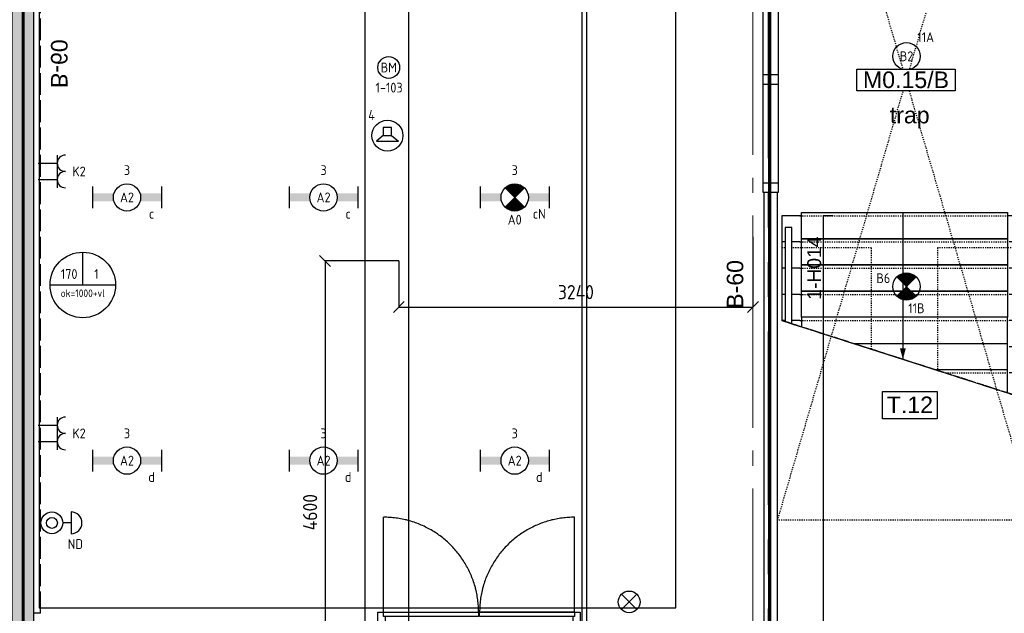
# Model space of a CAD drawing. Header units: millimetres. Extents: x -38031 to 123247, y -16330 to 129979.
# Tile 146 of 235: x 10146 to 19161, y 37275 to 42714. Entities that reach past the tile are written whole.
import ezdxf
from ezdxf.enums import TextEntityAlignment as Align

# ---------------------------------------------------------------- set-up
doc = ezdxf.new("R2010")
doc.units = ezdxf.units.MM
doc.header["$LTSCALE"] = 50
for name, pattern in [('E_GOOT3', [5, 4, -1]), ('HIDDEN', [9.525, 6.35, -3.175]), ('PHANTOM', [63.5, 31.75, -6.35, 6.35, -6.35, 6.35, -6.35]), ('STYLE_01', [0.41664, 0.20828, -0.20836]), ('STYLE_04', [1.52771, 1.319425, -0.208285]), ('STYLE_11', [5, 3.888855, -0.416718, 0.277786, -0.416641])]:
    doc.linetypes.add(name, pattern=pattern)
for name, color, linetype in [('AB$1A---_ATTRIB025', 8, 'Continuous'), ('AB$1A---_ATTRIB035', 8, 'Continuous'), ('AL$1A---_ALGEMEEN', 8, 'Continuous'), ('AL------_MAATVOERING', 2, 'Continuous'), ('AM$1A---_ARCERING', 8, 'Continuous'), ('AT$1A---_TEKST100', 8, 'Continuous'), ('BOUWKUNDIG', 8, 'Continuous'), ('brandscheiding', 5, 'HIDDEN'), ('EB6511--_ATTRIB', 2, 'Continuous'), ('EL6131--_KG', 3, 'Continuous'), ('EL6131--_WG', 3, 'Continuous'), ('EL6222--', 3, 'Continuous'), ('EL6311--', 3, 'Continuous'), ('EL6311--NV', 7, 'Continuous'), ('EL6421--', 3, 'Continuous'), ('EL6511--', 3, 'Continuous'), ('Kastenscheiding', 4, 'PHANTOM'), ('lengte voedingskabels', 3, 'Continuous')]:
    doc.layers.add(name, color=color, linetype=linetype)
doc.layers.add('stramien', color=1, linetype='STYLE_11', lineweight=15)
doc.styles.add('Arial', font='ARIAL.TTF')
doc.styles.add('BURO-018', font='iso.shx', dxfattribs={"height": 90})
doc.styles.add('NORATT', font='iso.shx')
doc.styles.get("Standard").update_dxf_attribs({"font": 'iso.shx'})
doc.dimstyles.new('STABICAD', dxfattribs={"dimscale": 100, "dimtxt": 1.3, "dimasz": 1, "dimexe": 0, "dimexo": 0, "dimgap": 1.5, "dimtad": 0, "dimdec": 0, "dimrnd": 10, "dimzin": 0, "dimdsep": 46, "dimtxsty": 'Standard', "dimblk1": 'OBLIQUE', "dimblk2": 'OBLIQUE', "dimsah": 1, "dimcen": -3, "dimclrd": 1, "dimclre": 1, "dimclrt": 1, "dimadec": 0, "dimazin": 0, "dimtfac": 1, "dimtdec": 0, "dimtofl": 0, "dimtmove": 2, "dimatfit": 3, "dimfxl": 0, "dimtvp": 1.055556, "dimtolj": 1, "dimtzin": 0, "dimarcsym": 0})
doc.dimstyles.new('VyA', dxfattribs={"dimtxt": 101.016365, "dimasz": 35.34668, "dimexe": 50, "dimexo": 79.5, "dimgap": 25, "dimtad": 1, "dimdec": 0, "dimzin": 11, "dimtxsty": 'Standard', "dimblk": 'OBLIQUE', "dimcen": 0, "dimdle": 1, "dimclrd": 1, "dimclre": 1, "dimclrt": 1, "dimazin": 0, "dimtfac": 0.8, "dimtdec": 0, "dimtix": 1, "dimtmove": 0, "dimatfit": 0, "dimldrblk": 'OBLIQUE', "dimfxl": 0, "dimfrac": 2, "dimtolj": 1, "dimtzin": 11, "dimarcsym": 0})

# ---------------------------------------------------------------- blocks, each defined once
blk = doc.blocks.new('E00024')
at = {"color": 0, "linetype": 'Continuous'}
for p, q in [((-1.41, 1.59), (1.41, 4.41)), ((-1.41, 4.41), (1.41, 1.59))]:
    blk.add_line(p, q, dxfattribs=at)
blk.add_circle((0, 3), 2, dxfattribs=at)
at = {"color": 0, "linetype": 'Continuous', "style": 'BURO-018'}
blk.add_attdef('E_TEXT1', text='', height=1.8, dxfattribs=at).set_placement((0, 7.5), align=Align.MIDDLE)
at = {"color": 0, "linetype": 'Continuous', "style": 'BURO-018', "flags": 1}
blk.add_attdef('E_MATCODE', (0, 0), '', height=1.8, dxfattribs=at)
blk = doc.blocks.new('111410A')
at = {"color": 0, "linetype": 'Continuous'}
for p, q in [((-2, 6.5), (2, 6.5)), ((0, 6.5), (0, 5))]:
    blk.add_line(p, q, dxfattribs=at)
for radius in [2, 1]:
    blk.add_circle((0, 3), radius, dxfattribs=at)
blk.add_arc((0, 6.5), 2, 0, 180, dxfattribs=at)
at = {"color": 0, "linetype": 'Continuous', "style": 'BURO-018'}
for tag, p in [('E_SLET1', (0, 10.5)), ('E_GROEP', (0, 0)), ('E_GKAST', (0, 0))]:
    blk.add_attdef(tag, text='', height=1.8, dxfattribs=at).set_placement(p, align=Align.MIDDLE)
at = {"color": 0, "linetype": 'Continuous', "style": 'BURO-018', "flags": 1}
for tag in ['E_MATCODE', 'E_SGROEP']:
    blk.add_attdef(tag, text='', height=1.8, dxfattribs=at).set_placement((0, 0), align=Align.MIDDLE)
blk = doc.blocks.new('_Oblique')
at = {"color": 0, "linetype": 'ByBlock', "lineweight": -2}
blk.add_line((-0.5, -0.5), (0.5, 0.5), dxfattribs=at)
blk = doc.blocks.new('*D49')
at = {"layer": 'AL------_MAATVOERING', "color": 1, "lineweight": -2}
for p, q in [((13617.5, 40503.4), (12942.1, 40503.4)), ((12942.1, 40503.4), (12942.1, 35900)), ((13617.5, 35900), (12942.1, 35900))]:
    blk.add_line(p, q, dxfattribs=at)
at = {"layer": 'AL------_MAATVOERING', "color": 1, "lineweight": -2, "xscale": 100, "yscale": 100, "zscale": 100}
for p, rotation in [((12942.1, 40503.4), 90), ((12942.1, 35900), 270)]:
    blk.add_blockref('_Oblique', p, dxfattribs=dict(at, rotation=rotation))
at = {"layer": 'AL------_MAATVOERING', "color": 1, "insert": (12804.8, 38201.7), "char_height": 130, "attachment_point": 5, "rotation": 90}
blk.add_mtext('\\A1;4600', dxfattribs=at)
blk = doc.blocks.new('*D52')
at = {"layer": 'AL------_MAATVOERING', "color": 1, "lineweight": -2}
for p, q in [((16860, 40723.4), (16860, 40080.2)), ((13617.5, 40503.4), (13617.5, 40080.2)), ((13617.5, 40080.2), (16860, 40080.2))]:
    blk.add_line(p, q, dxfattribs=at)
at = {"layer": 'AL------_MAATVOERING', "color": 1, "lineweight": -2, "xscale": 100, "yscale": 100, "zscale": 100, "rotation": 180}
blk.add_blockref('_Oblique', (13617.5, 40080.2), dxfattribs=at)
at = {"layer": 'AL------_MAATVOERING', "color": 1, "lineweight": -2, "xscale": 100, "yscale": 100, "zscale": 100}
blk.add_blockref('_Oblique', (16860, 40080.2), dxfattribs=at)
at = {"layer": 'AL------_MAATVOERING', "color": 1, "insert": (15238.7, 40217.5), "char_height": 130, "attachment_point": 5}
blk.add_mtext('\\A1;3240', dxfattribs=at)
blk = doc.blocks.new('E00126')
at = {"color": 0, "linetype": 'Continuous'}
for p, q in [((-3, 4.5), (3, 4.5)), ((-1.5, 1), (-1.5, 4.5)), ((1.5, 1), (1.5, 4.5))]:
    blk.add_line(p, q, dxfattribs=at)
for centre in [(-1.5, 6), (1.5, 6)]:
    blk.add_arc(centre, 1.5, 180, 0, dxfattribs=at)
at = {"color": 0, "linetype": 'Continuous', "style": 'BURO-018'}
for tag, p in [('E_GKAST', (0, 11.5)), ('E_GROEP', (0, 8.5)), ('E_SGROEP', (4.5, 8.5))]:
    blk.add_attdef(tag, text='', height=1.8, dxfattribs=at).set_placement(p, align=Align.MIDDLE)
at = {"color": 0, "linetype": 'Continuous', "style": 'BURO-018', "flags": 1}
for tag, p in [('E_VERMCODE', (13, 8.5)), ('E_MATCODE', (0, 0))]:
    blk.add_attdef(tag, text='', height=1.8, dxfattribs=at).set_placement(p, align=Align.MIDDLE)
blk = doc.blocks.new('1115B6630')
at = {"color": 0}
for p, q in [((-6.3, 2), (-6.3, -2)), ((6.3, 2), (6.3, -2))]:
    blk.add_line(p, q, dxfattribs=at)
at = {"color": 0, "linetype": 'Continuous'}
blk.add_circle((0, 0), 2.5, dxfattribs=at)
at = {"color": 0}
for points in [[(-2.5, 0.75), (-6.3, 0.75), (-2.5, -0.75), (-6.3, -0.75)], [(2.5, 0.75), (6.3, 0.75), (2.5, -0.75), (6.3, -0.75)]]:
    blk.add_solid(points, dxfattribs=at)
at = {"color": 0, "linetype": 'Continuous', "style": 'BURO-018'}
for tag, p in [('E_GKAST', (0, 8)), ('E_GROEP', (0, 5)), ('E_SGROEP', (4.5, 5)), ('E_ARMCODE', (0, 0)), ('E_SLET', (4.5, -3))]:
    blk.add_attdef(tag, text='', height=1.8, dxfattribs=at).set_placement(p, align=Align.MIDDLE)
blk = doc.blocks.new('E00018')
at = {"color": 0, "linetype": 'Continuous'}
for p, q in [((-1.77, -1.77), (1.77, 1.77)), ((1.77, -1.77), (-1.77, 1.77))]:
    blk.add_line(p, q, dxfattribs=at)
at = {"color": 0, "linetype": 'Continuous', "const_width": 2.5}
for points in [[(-0.88, 0.88, -0.198912), (0, 1.25, -0.198912), (0.88, 0.88, -1)], [(-0.88, -0.88, 0.198912), (0, -1.25, 0.198912), (0.88, -0.88, 1)]]:
    blk.add_lwpolyline(points, format="xyb", dxfattribs=at)
blk = doc.blocks.new('1115B6630-NO1')
at = {"color": 0}
for p, q in [((-6.3, 2), (-6.3, -2)), ((6.3, 2), (6.3, -2))]:
    blk.add_line(p, q, dxfattribs=at)
at = {"color": 0, "linetype": 'Continuous'}
blk.add_circle((0, 0), 2.5, dxfattribs=at)
at = {"color": 0}
for points in [[(-2.5, 0.75), (-6.3, 0.75), (-2.5, -0.75), (-6.3, -0.75)], [(2.5, 0.75), (6.3, 0.75), (2.5, -0.75), (6.3, -0.75)]]:
    blk.add_solid(points, dxfattribs=at)
at = {"color": 0, "zscale": 50}
blk.add_blockref('E00018', (0, 0), dxfattribs=at)
at = {"color": 0, "linetype": 'Continuous', "style": 'BURO-018'}
for tag, p in [('E_GKAST', (0, 8)), ('E_GROEP', (0, 5)), ('E_SGROEP', (4.5, 5)), ('E_ARMCODE', (0, 0)), ('E_SLET', (4.5, -3))]:
    blk.add_attdef(tag, text='', height=1.8, dxfattribs=at).set_placement(p, align=Align.MIDDLE)
blk = doc.blocks.new('E00123')
at = {"color": 0, "linetype": 'Continuous'}
blk.add_circle((0, 0), 2, dxfattribs=at)
at = {"color": 0, "linetype": 'Continuous', "style": 'BURO-018'}
for tag, p in [('E_TEXT1', (0, 4.5)), ('E_TEXT2', (0, 0))]:
    blk.add_attdef(tag, text='', height=1.8, dxfattribs=at).set_placement(p, align=Align.MIDDLE)
at = {"color": 0, "linetype": 'Continuous', "style": 'BURO-018', "flags": 1}
blk.add_attdef('E_MATCODE', (0, 0), '', height=1.8, dxfattribs=at)
blk = doc.blocks.new('E-GK-GTC-1903C')
at = {"color": 0, "linetype": 'Continuous'}
for p, q in [((-0.5, 200), (0.5, 200)), ((-0.5, -200), (0.5, -200))]:
    blk.add_line(p, q, dxfattribs=at)
blk = doc.blocks.new('E00497')
at = {"color": 0}
for p, q in [((0, 0.75), (1, 2)), ((1, -2), (1, 2)), ((0, 0.75), (-1.5, 0.75)), ((0, -0.75), (0, 0.75)), ((-1.5, -0.75), (0, -0.75)), ((0, -0.75), (1, -2))]:
    blk.add_line(p, q, dxfattribs=at)
blk.add_line((-1.5, 0.75), (-1.5, -0.75))
blk.add_circle((0, 0), 2.84, dxfattribs=at)
at = {"color": 0, "linetype": 'Continuous', "style": 'BURO-018'}
blk.add_attdef('E_TEXT1', text='', height=1.8, dxfattribs=at).set_placement((0, 4.5), align=Align.MIDDLE)
at = {"color": 0, "linetype": 'Continuous', "style": 'BURO-018', "flags": 1}
blk.add_attdef('E_MATCODE', text='', height=1.8, dxfattribs=at).set_placement((0, 0), align=Align.MIDDLE)
blk = doc.blocks.new('1115B3A')
at = {"color": 0, "linetype": 'Continuous'}
blk.add_circle((0, 0), 2.5, dxfattribs=at)
at = {"color": 0, "linetype": 'Continuous', "style": 'BURO-018'}
for tag, p in [('E_GKAST', (0, 8)), ('E_GROEP', (0, 5)), ('E_SGROEP', (4.5, 5)), ('E_ARMCODE', (0, 0)), ('E_SLET', (4.5, -1))]:
    blk.add_attdef(tag, text='', height=1.8, dxfattribs=at).set_placement(p, align=Align.MIDDLE)
blk = doc.blocks.new('1115B3A-NO1')
at = {"color": 0, "linetype": 'Continuous'}
blk.add_circle((0, 0), 2.5, dxfattribs=at)
at = {"color": 0, "zscale": 100}
blk.add_blockref('E00018', (0, 0), dxfattribs=at)
at = {"color": 0, "linetype": 'Continuous', "style": 'BURO-018'}
for tag, p in [('E_GKAST', (0, 8)), ('E_GROEP', (0, 5)), ('E_SGROEP', (4.5, 5)), ('E_ARMCODE', (0, 0)), ('E_SLET', (4.5, -1))]:
    blk.add_attdef(tag, text='', height=1.8, dxfattribs=at).set_placement(p, align=Align.MIDDLE)
blk = doc.blocks.new('E00103')
at = {"color": 0, "linetype": 'Continuous'}
for p, q in [((0, 6), (0, 12)), ((-6, 6), (6, 6))]:
    blk.add_line(p, q, dxfattribs=at)
blk.add_circle((0, 6), 6, dxfattribs=at)
at = {"color": 0, "linetype": 'Continuous', "style": 'BURO-018'}
for tag, p in [('E_TEXT1', (-2.5, 8)), ('E_TEXT3', (2.5, 8)), ('E_TEXT6', (0, 4))]:
    blk.add_attdef(tag, text='', height=1.8, dxfattribs=at).set_placement(p, align=Align.MIDDLE)
blk = doc.blocks.new('Group-18')
at = {"layer": 'AL$1A---_ALGEMEEN', "color": 0}
blk.add_lwpolyline([(-27676, 29549.8), (-46036, 29549.8), (-46036, 8749.8), (-40206, 8749.8), (-40206, 18249.8), (-27676, 18249.8), (-27676, 29549.8)], dxfattribs=at)
blk = doc.blocks.new('Group-26')
at = {"layer": 'AL$1A---_ALGEMEEN', "color": 0}
blk.add_lwpolyline([(-39236, 12342.3), (-39236, 11382.3), (-36991, 10662.3), (-36991, 12342.3)], close=True, dxfattribs=at)
at = {"color": 0}
blk.add_wipeout([(-37171, 10932.3), (-37832.9, 10932.3), (-37171, 10720)], dxfattribs=at).dxf.layer = 'AL$1A---_ALGEMEEN'
at = {"layer": 'AL$1A---_ALGEMEEN', "color": 0}
for p, q in [((-37171, 10932.3), (-37832.9, 10932.3)), ((-37171, 10720), (-37171, 10932.3)), ((-36991, 10902.3), (-37156, 10902.3))]:
    blk.add_line(p, q, dxfattribs=at)
at = {"color": 0}
blk.add_wipeout([(-37171, 11172.3), (-38581.2, 11172.3), (-37832.9, 10932.3), (-37171, 10932.3)], dxfattribs=at).dxf.layer = 'AL$1A---_ALGEMEEN'
at = {"layer": 'AL$1A---_ALGEMEEN', "color": 0}
blk.add_line((-36991, 11142.3), (-37156, 11142.3), dxfattribs=at)
at = {"layer": 'AL$1A---_ALGEMEEN', "color": 0, "linetype": 'STYLE_01'}
blk.add_line((-37739.3, 10902.3), (-37156, 10902.3), dxfattribs=at)
at = {"layer": 'AL$1A---_ALGEMEEN', "color": 0}
blk.add_lwpolyline([(-37171, 11172.3), (-38581.2, 11172.3), (-37832.9, 10932.3), (-37171, 10932.3)], close=True, dxfattribs=at)
blk.add_solid([(-38128.5, 11027.1), (-38155.3, 11127.1), (-38101.7, 11127.1)], dxfattribs=at)
at = {"color": 0}
blk.add_wipeout([(-37171, 11412.3), (-39056, 11412.3), (-39056, 11324.5), (-38581.2, 11172.3), (-37171, 11172.3)], dxfattribs=at).dxf.layer = 'AL$1A---_ALGEMEEN'
at = {"layer": 'AL$1A---_ALGEMEEN', "color": 0}
for p, q in [((-39071, 11382.3), (-39236, 11382.3)), ((-36991, 11382.3), (-37156, 11382.3))]:
    blk.add_line(p, q, dxfattribs=at)
at = {"layer": 'AL$1A---_ALGEMEEN', "color": 0, "linetype": 'STYLE_01'}
blk.add_line((-39071, 11382.3), (-37156, 11382.3), dxfattribs=at)
at = {"layer": 'AL$1A---_ALGEMEEN', "color": 0, "flags": 128}
for points in [[(-37171, 11412.3), (-39056, 11412.3), (-39056, 11324.5)], [(-38581.2, 11172.3), (-37171, 11172.3), (-37171, 11412.3)]]:
    blk.add_lwpolyline(points, dxfattribs=at)
at = {"color": 0}
blk.add_wipeout([(-39056, 11652.3), (-37171, 11652.3), (-37171, 11412.3), (-39056, 11412.3)], dxfattribs=at).dxf.layer = 'AL$1A---_ALGEMEEN'
at = {"layer": 'AL$1A---_ALGEMEEN', "color": 0}
for p, q in [((-39071, 11622.3), (-39236, 11622.3)), ((-36991, 11622.3), (-37156, 11622.3))]:
    blk.add_line(p, q, dxfattribs=at)
at = {"layer": 'AL$1A---_ALGEMEEN', "color": 0, "linetype": 'STYLE_01'}
blk.add_line((-39071, 11622.3), (-37156, 11622.3), dxfattribs=at)
at = {"layer": 'AL$1A---_ALGEMEEN', "color": 0}
blk.add_lwpolyline([(-39056, 11652.3), (-37171, 11652.3), (-37171, 11412.3), (-39056, 11412.3)], close=True, dxfattribs=at)
at = {"color": 0}
blk.add_wipeout([(-39056, 11892.3), (-37171, 11892.3), (-37171, 11652.3), (-39056, 11652.3)], dxfattribs=at).dxf.layer = 'AL$1A---_ALGEMEEN'
at = {"layer": 'AL$1A---_ALGEMEEN', "color": 0}
for p, q in [((-39071, 11862.3), (-39236, 11862.3)), ((-36991, 11862.3), (-37156, 11862.3))]:
    blk.add_line(p, q, dxfattribs=at)
at = {"layer": 'AL$1A---_ALGEMEEN', "color": 0, "linetype": 'STYLE_01'}
blk.add_line((-39071, 11862.3), (-37156, 11862.3), dxfattribs=at)
at = {"layer": 'AL$1A---_ALGEMEEN', "color": 0}
blk.add_lwpolyline([(-39056, 11892.3), (-37171, 11892.3), (-37171, 11652.3), (-39056, 11652.3)], close=True, dxfattribs=at)
at = {"color": 0}
blk.add_wipeout([(-39056, 12132.3), (-37171, 12132.3), (-37171, 11892.3), (-39056, 11892.3)], dxfattribs=at).dxf.layer = 'AL$1A---_ALGEMEEN'
at = {"layer": 'AL$1A---_ALGEMEEN', "color": 0}
for p, q in [((-39071, 12102.3), (-39236, 12102.3)), ((-36991, 12102.3), (-37156, 12102.3))]:
    blk.add_line(p, q, dxfattribs=at)
at = {"layer": 'AL$1A---_ALGEMEEN', "color": 0, "linetype": 'STYLE_01'}
blk.add_line((-39071, 12102.3), (-37156, 12102.3), dxfattribs=at)
at = {"layer": 'AL$1A---_ALGEMEEN', "color": 0}
blk.add_lwpolyline([(-39056, 12132.3), (-37171, 12132.3), (-37171, 11892.3), (-39056, 11892.3)], close=True, dxfattribs=at)
at = {"layer": 'AL$1A---_ALGEMEEN', "color": 0, "linetype": 'STYLE_01'}
for points in [[(-39236, 12049.6), (-39236, 11382.3), (-38416, 11119.3), (-38416, 12049.6)], [(-37811, 12049.6), (-37811, 10925.2), (-36991, 10662.3), (-36991, 12049.6)]]:
    blk.add_lwpolyline(points, close=True, dxfattribs=at)
at = {"color": 0}
for points in [[(-39056, 12372.3), (-37171, 12372.3), (-37171, 12132.3), (-39056, 12132.3)], [(-39206, 12235.1), (-39206, 11372.6), (-39146, 11353.4), (-39146, 12235.1)], [(-37081, 12235.1), (-37081, 10691.1), (-37021, 10671.9), (-37021, 12235.1)]]:
    blk.add_wipeout(points, dxfattribs=at).dxf.layer = 'AL$1A---_ALGEMEEN'
at = {"layer": 'AL$1A---_ALGEMEEN', "color": 0}
for p, q in [((-38128.5, 12372.3), (-38128.5, 11027.1)), ((-39071, 12342.3), (-39236, 12342.3)), ((-36991, 12342.3), (-37156, 12342.3))]:
    blk.add_line(p, q, dxfattribs=at)
at = {"layer": 'AL$1A---_ALGEMEEN', "color": 0, "linetype": 'STYLE_01'}
blk.add_line((-39071, 12342.3), (-37156, 12342.3), dxfattribs=at)
at = {"layer": 'AL$1A---_ALGEMEEN', "color": 0, "linetype": 'STYLE_04'}
blk.add_line((-36877.4, 10625.8), (-39236, 11382.3), dxfattribs=at)
at = {"layer": 'AL$1A---_ALGEMEEN', "color": 0}
for points in [[(-39056, 12372.3), (-37171, 12372.3), (-37171, 12132.3), (-39056, 12132.3)], [(-39206, 12235.1), (-39206, 11372.6), (-39146, 11353.4), (-39146, 12235.1)], [(-37081, 12235.1), (-37081, 10691.1), (-37021, 10671.9), (-37021, 12235.1)]]:
    blk.add_lwpolyline(points, close=True, dxfattribs=at)
blk = doc.blocks.new('Group-27')
at = {"layer": 'AL$1A---_ALGEMEEN', "color": 0}
blk.add_blockref('Group-26', (0, 0), dxfattribs=at)
blk = doc.blocks.new('Group-28')
at = {"layer": 'AL$1A---_ALGEMEEN', "color": 0, "linetype": 'STYLE_01'}
for p, q in [((-39276, 9552.8), (-36921, 17605.5)), ((-39276, 17605.5), (-36921, 9552.8))]:
    blk.add_line(p, q, dxfattribs=at)
blk.add_lwpolyline([(-39276, 17605.5), (-36921, 17605.5), (-36921, 9552.8), (-39276, 9552.8)], close=True, dxfattribs=at)
blk = doc.blocks.new('VW_SLASH')
at = {"layer": 'AL$1A---_ALGEMEEN', "color": 0, "linetype": 'ByBlock', "lineweight": -2}
blk.add_line((0, 0), (-1, 0), dxfattribs=at)
at = {"layer": 'AL$1A---_ALGEMEEN', "color": 0, "linetype": 'ByBlock', "lineweight": 5}
blk.add_line((0.5, 0.5), (-0.5, -0.5), dxfattribs=at)
blk = doc.blocks.new('*D672')
at = {"layer": 'AL$1A---_ALGEMEEN', "color": 0, "lineweight": -2}
for p, q in [((-38768.3, 12342.3), (-38858.2, 12342.3)), ((-38856.7, 7326.4), (-38856.7, 12340.1)), ((-39925.2, 7324.3), (-38855.2, 7324.3))]:
    blk.add_line(p, q, dxfattribs=at)
at = {"layer": 'AL$1A---_ALGEMEEN', "color": 0, "lineweight": -2, "xscale": 2.12080078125, "yscale": 2.12080078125, "zscale": 2.12080078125}
for p, rotation in [((-38856.7, 12342.3), 90), ((-38856.7, 7324.3), 270)]:
    blk.add_blockref('VW_SLASH', p, dxfattribs=dict(at, rotation=rotation))
blk = doc.blocks.new('ruimtenummer')
at = {"layer": 'AL$1A---_ALGEMEEN', "color": 0, "flags": 1}
for tag, p in [('peil', (-450, -397.1)), ('onderdeel', (-450, -669.8))]:
    blk.add_attdef(tag, p, '', height=151.5, dxfattribs=at)
at = {"color": 0}
blk.add_wipeout([(-450, 100), (450, 100), (450, -100), (-450, -100)], dxfattribs=at).dxf.layer = 'AL$1A---_ALGEMEEN'
at = {"layer": 'AL$1A---_ALGEMEEN', "color": 0}
blk.add_lwpolyline([(-450, 100), (450, 100), (450, -100), (-450, -100)], close=True, dxfattribs=at)
at = {"layer": 'AL$1A---_ALGEMEEN', "color": 0, "style": 'Arial'}
blk.add_attdef('ruimtenummer', text='', height=151.5, dxfattribs=at).set_placement((0, 78), align=Align.TOP_CENTER)
blk = doc.blocks.new('32x_hout-mk 807-p')
at = {"layer": 'AL$1A---_ALGEMEEN', "color": 0}
for p, q in [((-30, -52), (840, -52)), ((-30, -52), (-30, -912)), ((-30, -1802), (-30, -942)), ((-30, -1802), (840, -1802))]:
    blk.add_line(p, q, dxfattribs=at)
for points in [[(-30, -922), (203.1, -922), (606.9, -688.9), (840, -285.1), (840, -52)], [(840, -1802), (840, -1568.9), (606.9, -1165.1), (203.1, -932), (-30, -932)]]:
    blk.add_open_spline(points, degree=2, dxfattribs=at)
at = {"color": 0}
for points in [[(-120, 0), (-30, 0), (-30, -67), (-120, -67)], [(-120, -1787), (-30, -1787), (-30, -1854), (-120, -1854)]]:
    blk.add_wipeout(points, dxfattribs=at).dxf.layer = 'AL$1A---_ALGEMEEN'
at = {"layer": 'AL$1A---_ALGEMEEN', "color": 0}
for points in [[(-120, 0), (-30, 0), (-30, -67), (-120, -67)], [(-120, -1787), (-30, -1787), (-30, -1854), (-120, -1854)]]:
    blk.add_lwpolyline(points, close=True, dxfattribs=at)
at = {"color": 0}
blk.add_wipeout([(-70, -52), (-30, -52), (-30, -922), (-70, -922)], dxfattribs=at).dxf.layer = 'AL$1A---_ALGEMEEN'
at = {"layer": 'AL$1A---_ALGEMEEN', "color": 0}
blk.add_lwpolyline([(-70, -52), (-30, -52), (-30, -922), (-70, -922)], close=True, dxfattribs=at)
at = {"color": 0}
blk.add_wipeout([(-70, -932), (-30, -932), (-30, -1802), (-70, -1802)], dxfattribs=at).dxf.layer = 'AL$1A---_ALGEMEEN'
at = {"layer": 'AL$1A---_ALGEMEEN', "color": 0}
blk.add_lwpolyline([(-70, -932), (-30, -932), (-30, -1802), (-70, -1802)], close=True, dxfattribs=at)
blk = doc.blocks.new('trapcode')
at = {"layer": 'AL$1A---_ALGEMEEN', "color": 0, "flags": 1}
for tag, p in [('peil', (-250, -386)), ('onderdeel', (-250, -658.7))]:
    blk.add_attdef(tag, p, '', height=151.5, dxfattribs=at)
at = {"color": 0}
blk.add_wipeout([(-250, 136.8), (250, 136.8), (250, -113.2), (-250, -113.2)], dxfattribs=at).dxf.layer = 'AL$1A---_ALGEMEEN'
at = {"layer": 'AL$1A---_ALGEMEEN', "color": 0}
blk.add_lwpolyline([(-250, 136.8), (250, 136.8), (250, -113.2), (-250, -113.2)], close=True, dxfattribs=at)
at = {"layer": 'AL$1A---_ALGEMEEN', "color": 0, "style": 'Arial'}
blk.add_attdef('ruimtenummer', text='', height=151.5, dxfattribs=at).set_placement((1.7, 90.8), align=Align.TOP_CENTER)
blk = doc.blocks.new('tekst 12 pts')
at = {"layer": 'AL$1A---_ALGEMEEN', "color": 0, "style": 'Arial'}
blk.add_attdef('naam_ruimte', text='', height=151.5, dxfattribs=at).set_placement((0, -41.1), align=Align.TOP_CENTER)
at = {"layer": 'AL$1A---_ALGEMEEN', "color": 0, "flags": 1}
for tag, p in [('oppervlakte', (-264.6, -1003)), ('stramiennummer', (-264.6, -1275.7))]:
    blk.add_attdef(tag, p, '', height=151.5, dxfattribs=at)
blk = doc.blocks.new('65-B60')
at = {"layer": 'AT$1A---_TEKST100', "insert": (-215.5, 80.6), "char_height": 151.525, "attachment_point": 1, "line_spacing_factor": 0.967741, "style": 'Arial'}
blk.add_mtext('{\\C256;\\lB-60}', dxfattribs=at)
blk = doc.blocks.new('32x_hout-mk 868-p')
at = {"layer": 'AL$1A---_ALGEMEEN', "color": 0, "rotation": 90}
blk.add_blockref('65-B60', (162.175, -2550.864), dxfattribs=at)
at = {"color": 0}
blk.add_wipeout([(1, -7.501), (1, -5047.501), (-138, -5047.501), (-138, -5047.501), (-138, -7.501)], dxfattribs=at).dxf.layer = 'AL$1A---_ALGEMEEN'
at = {"layer": 'AL$1A---_ALGEMEEN', "color": 0}
blk.add_lwpolyline([(1, -7.501), (1, -5047.501), (-138, -5047.501), (-138, -5047.501), (-138, -7.501)], close=True, dxfattribs=at)
at = {"color": 0}
for points in [[(-138, -7.501), (1, -7.501), (1, -97.501), (-138, -97.501)], [(-138, -997.501), (1, -997.501), (1, -1087.501), (-138, -1087.501)], [(-138, -1987.501), (1, -1987.501), (1, -2077.501), (-138, -2077.501)], [(-138, -2977.501), (1, -2977.501), (1, -3067.501), (-138, -3067.501)], [(-138, -3967.501), (1, -3967.501), (1, -4057.501), (-138, -4057.501)], [(-138, -4957.501), (1, -4957.501), (1, -5047.501), (-138, -5047.501)]]:
    blk.add_wipeout(points, dxfattribs=at).dxf.layer = 'AL$1A---_ALGEMEEN'
at = {"layer": 'AL$1A---_ALGEMEEN', "color": 0}
for points in [[(-138, -7.501), (1, -7.501), (1, -97.501), (-138, -97.501)], [(-138, -997.501), (1, -997.501), (1, -1087.501), (-138, -1087.501)], [(-138, -1987.501), (1, -1987.501), (1, -2077.501), (-138, -2077.501)], [(-138, -2977.501), (1, -2977.501), (1, -3067.501), (-138, -3067.501)], [(-138, -3967.501), (1, -3967.501), (1, -4057.501), (-138, -4057.501)], [(-138, -4957.501), (1, -4957.501), (1, -5047.501), (-138, -5047.501)]]:
    blk.add_lwpolyline(points, close=True, dxfattribs=at)
blk = doc.blocks.new('txt-brandw.60')
at = {"color": 0}
blk.add_wipeout([(-223.3, -118.5), (223.3, -118.5), (223.3, 124.9), (-223.3, 124.9)], dxfattribs=at).dxf.layer = 'AL$1A---_ALGEMEEN'
at = {"layer": 'AT$1A---_TEKST100', "insert": (0, -112.2), "char_height": 151.525, "attachment_point": 8, "line_spacing_factor": 0.967741, "style": 'Arial'}
blk.add_mtext('{\\C256;\\lB-60}', dxfattribs=at)
blk = doc.blocks.new('hekmerk')
at = {"layer": 'AL$1A---_ALGEMEEN', "color": 0, "style": 'Arial'}
blk.add_attdef('stramiennummer', text='', height=126.3, dxfattribs=at).set_placement((0, 0), align=Align.BOTTOM_CENTER)
blk = doc.blocks.new('Group-29')
at = {"layer": 'AL$1A---_ALGEMEEN', "color": 0}
blk.add_blockref('Group-27', (0, 0), dxfattribs=at)
blk.add_blockref('Group-28', (0, 0), dxfattribs=at)
dim = blk.add_linear_dim(base=(-38856.742, 12342.258), p1=(-39926.742, 7324.258), p2=(-38766.742, 12342.258), angle=90, dimstyle='VyA', override={"dimtxt": 2.020327, "dimgap": 25, "dimlfac": 50, "dimpost": 'vk.pr.beton trede=<>', "dimtxsty": 'Arial', "dimtmove": 2}, dxfattribs=at)
dim.commit()
dim.dimension.update_dxf_attribs({"geometry": '*D672', "text_midpoint": (-38883.037, 9833.258)})
blk = doc.blocks.new('200254 W 210 11-06-2007')
at = {"layer": 'AL$1A---_ALGEMEEN'}
blk.add_blockref('Group-18', (20162, 3587.4), dxfattribs=at)
blk.add_blockref('Group-29', (20162, 3587.4), dxfattribs=at)
at = {"layer": 'AL$1A---_ALGEMEEN', "xscale": -1, "rotation": 270}
blk.add_blockref('txt-brandw.60', (-25657.1, 17322.4), dxfattribs=at)
at = {"layer": 'AL$1A---_ALGEMEEN', "rotation": 90}
blk.add_blockref('32x_hout-mk 807-p', (-22774, 12327.3), dxfattribs=at)
at = {"layer": 'AM$1A---_ARCERING', "linetype": 'Continuous', "lineweight": 0}
blk.add_hatch(color=256, dxfattribs=at).paths.add_polyline_path([(-26124, 21182.6), (-26124, 11137.7), (-26374, 11137.7), (-26374, 4171.7), (-26174, 4171.7), (-26174, 4313.4), (-23424, 4313.4), (-23424, 4513.4), (-26174, 4513.4), (-26174, 10687.7), (-25924, 10687.7), (-25924, 33642.4), (-26124, 33642.4), (-26124, 32432.5), (-26374, 32432.5), (-26374, 31982.5), (-26124, 31982.5), (-26124, 21632.6), (-26374, 21632.6), (-26374, 21182.6)])
at = {"layer": 'AL$1A---_ALGEMEEN'}
for points in [[(-26124, 21182.6), (-26124, 11137.7), (-26374, 11137.7), (-26374, 4171.7), (-26174, 4171.7), (-26174, 4313.4), (-23424, 4313.4), (-23424, 4513.4), (-26174, 4513.4), (-26174, 10687.7), (-25924, 10687.7), (-25924, 33642.4), (-26124, 33642.4), (-26124, 32432.5), (-26374, 32432.5), (-26374, 31982.5), (-26124, 31982.5), (-26124, 21632.6), (-26374, 21632.6), (-26374, 21182.6)], [(-19239, 16142.4), (-19239, 11137.4), (-19114, 11137.4), (-19114, 16142.4)]]:
    blk.add_lwpolyline(points, close=True, dxfattribs=at)
at = {"layer": 'stramien', "ltscale": 10}
blk.add_line((-19339, -41013.6), (-19339, 36216.4), dxfattribs=at)
at = {"layer": 'AL$1A---_ALGEMEEN'}
ref = blk.add_blockref('ruimtenummer', (-17938, 17173.4), dxfattribs=at)
ref.add_attrib('ruimtenummer', 'M0.15/B', dxfattribs={"layer": 'AB$1A---_ATTRIB035', "height": 151.52, "style": 'Arial'}).set_placement((-17938, 17251.4), align=Align.TOP_CENTER)
ref = blk.add_blockref('tekst 12 pts', (-17904, 16968.9), dxfattribs=dict(at, xscale=-1))
ref.add_attrib('naam_ruimte', 'trap', dxfattribs={"layer": 'AB$1A---_ATTRIB035', "height": 151.52, "style": 'Arial'}).set_placement((-17904, 16927.8), align=Align.TOP_CENTER)
ref = blk.add_blockref('hekmerk', (-18677.8, 15449.7), dxfattribs=dict(at, rotation=90))
ref.add_attrib('stramiennummer', '1-H014', dxfattribs={"layer": 'AB$1A---_ATTRIB025', "height": 126.27, "rotation": 90, "style": 'Arial'}).set_placement((-18677.8, 15449.7), align=Align.BOTTOM_CENTER)
at = {"layer": 'AL$1A---_ALGEMEEN', "rotation": 90}
blk.add_blockref('65-B60', (-19498.8, 15292.5), dxfattribs=at)
at = {"layer": 'AL$1A---_ALGEMEEN'}
ref = blk.add_blockref('trapcode', (-17904, 14182.2), dxfattribs=at)
ref.add_attrib('ruimtenummer', 'T.12', dxfattribs={"layer": 'AB$1A---_ATTRIB035', "height": 151.52, "style": 'Arial'}).set_placement((-17902.3, 14273.1), align=Align.TOP_CENTER)
blk.add_blockref('32x_hout-mk 868-p', (-19108, 21189.9), dxfattribs=at)

msp = doc.modelspace()

# ---------------------------------------------------------------- block references
at = {"layer": 'BOUWKUNDIG'}
msp.add_blockref('200254 W 210 11-06-2007', (36199, 24987.6), dxfattribs=at)

# ---------------------------------------------------------------- next in the draw order: linework, layer by layer
at = {"layer": 'brandscheiding', "const_width": 30}
for points in [[(10177.2, 29399.4), (10177.2, 58682.4), (65540.9, 58682.4), (65540.9, 46231.3)], [(16766.8, 29399.4), (17011.6, 29374.9), (17011.6, 46247.2), (19517, 46247.2), (19517, 28781.3)]]:
    msp.add_lwpolyline(points, dxfattribs=at)
at = {"layer": 'EL6131--_WG', "linetype": 'E_GOOT3'}
for p, q in [((10275, 37274.8), (10275, 53529)), ((10335, 37274.8), (10335, 53529)), ((10335, 37274.8), (10275, 37274.8))]:
    msp.add_line(p, q, dxfattribs=at)
at = {"layer": 'Kastenscheiding'}
for p, q in [((10177.2, 18459.4), (10177.2, 59644.7)), ((16997.8, 46206.7), (16997.8, 29376.8))]:
    msp.add_line(p, q, dxfattribs=at)
at = {"layer": 'lengte voedingskabels'}
for points in [[(16355.5, 29537.4), (16355.5, 29891.1), (15297.3, 29891.1), (15297.3, 53424.2), (28463.2, 53424.2), (28463.2, 47477.3), (35044.4, 47477.3), (35044.4, 53907.3), (29080.3, 53907.3), (29080.3, 58315.2), (30174, 58315.2)], [(16413, 29535), (16413, 29940.1), (15338.1, 29940.1), (15338.1, 53359.3), (28391.3, 53359.3), (28391.3, 47384), (35104.7, 47384), (35104.7, 49432.6), (44425.8, 49432.6), (44425.8, 53437.3), (52392.8, 53437.3), (52392.8, 55410)]]:
    msp.add_lwpolyline(points, dxfattribs=at)

# ---------------------------------------------------------------- next in the draw order: block references
at = {"layer": 'EL6131--_KG', "xscale": 20615.73978698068, "rotation": 89.99999999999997}
msp.add_blockref('E-GK-GTC-1903C', (13509.5, 42924.8), dxfattribs=at)
at = {"layer": 'EL6131--_WG', "color": 1, "linetype": 'E_GOOT3'}
ref = msp.add_blockref('E00103', (10723.4, 39983.5), dxfattribs=dict(at, xscale=50, yscale=50, zscale=50))
ref.add_attrib('E_TEXT1', '170', dxfattribs={"layer": '0', "color": 1, "linetype": 'Continuous', "height": 90, "style": 'BURO-018'}).set_placement((10598.4, 40383.5), align=Align.MIDDLE)
ref.add_attrib('E_TEXT3', '1', dxfattribs={"layer": '0', "color": 1, "linetype": 'Continuous', "height": 90, "style": 'BURO-018'}).set_placement((10848.4, 40383.5), align=Align.MIDDLE)
ref.add_attrib('E_TEXT6', 'ok=1000+vl', dxfattribs={"layer": '0', "color": 1, "linetype": 'Continuous', "height": 70, "style": 'BURO-018'}).set_placement((10723.4, 40207.3), align=Align.MIDDLE)
at = {"layer": 'EL6222--'}
ref = msp.add_blockref('E00126', (10264.1, 41323.2), dxfattribs=dict(at, xscale=50, yscale=50, zscale=50, rotation=270))
ref.add_attrib('E_GROEP', 'K2', dxfattribs={"layer": '0', "color": 1, "linetype": 'Continuous', "height": 90, "style": 'BURO-018'}).set_placement((10689.1, 41323.2), align=Align.MIDDLE)
ref = msp.add_blockref('E00126', (10264.1, 38923.2), dxfattribs=dict(at, xscale=50, yscale=50, zscale=50, rotation=270))
ref.add_attrib('E_GROEP', 'K2', dxfattribs={"layer": '0', "color": 1, "linetype": 'Continuous', "height": 90, "style": 'BURO-018'}).set_placement((10689.1, 38923.2), align=Align.MIDDLE)
at = {"layer": 'EL6222--', "xscale": 50, "yscale": 50, "zscale": 50, "rotation": 270}
msp.add_blockref('111410A', (10290.4, 38103.4), dxfattribs=at)
at = {"layer": 'EL6311--'}
ref = msp.add_blockref('1115B3A', (18266, 42378.4), dxfattribs=dict(at, xscale=50, yscale=50, zscale=50))
ref.add_attrib('E_ARMCODE', 'B2', dxfattribs={"layer": '0', "color": 1, "linetype": 'Continuous', "height": 90, "style": 'BURO-018'}).set_placement((18266, 42378.4), align=Align.MIDDLE)
ref.add_attrib('E_GROEP', '11A', dxfattribs={"layer": '0', "color": 1, "linetype": 'Continuous', "height": 90, "style": 'BURO-018'}).set_placement((18441, 42553.4), align=Align.MIDDLE)
ref = msp.add_blockref('1115B6630', (11128, 41085.4), dxfattribs=dict(at, xscale=50, yscale=50, zscale=50))
ref.add_attrib('E_ARMCODE', 'A2', dxfattribs={"layer": '0', "color": 1, "linetype": 'Continuous', "height": 90, "style": 'BURO-018'}).set_placement((11128, 41085.4), align=Align.MIDDLE)
ref.add_attrib('E_SLET', 'c', dxfattribs={"layer": '0', "color": 1, "linetype": 'Continuous', "height": 90, "style": 'BURO-018'}).set_placement((11353, 40935.4), align=Align.MIDDLE)
ref.add_attrib('E_GROEP', '3', dxfattribs={"layer": '0', "color": 1, "linetype": 'Continuous', "height": 90, "style": 'BURO-018'}).set_placement((11128, 41335.4), align=Align.MIDDLE)
ref = msp.add_blockref('1115B6630', (12928, 41085.4), dxfattribs=dict(at, xscale=50, yscale=50, zscale=50))
ref.add_attrib('E_ARMCODE', 'A2', dxfattribs={"layer": '0', "color": 1, "linetype": 'Continuous', "height": 90, "style": 'BURO-018'}).set_placement((12928, 41085.4), align=Align.MIDDLE)
ref.add_attrib('E_SLET', 'c', dxfattribs={"layer": '0', "color": 1, "linetype": 'Continuous', "height": 90, "style": 'BURO-018'}).set_placement((13153, 40935.4), align=Align.MIDDLE)
ref.add_attrib('E_GROEP', '3', dxfattribs={"layer": '0', "color": 1, "linetype": 'Continuous', "height": 90, "style": 'BURO-018'}).set_placement((12928, 41335.4), align=Align.MIDDLE)
ref = msp.add_blockref('1115B6630', (11128, 38673.7), dxfattribs=dict(at, xscale=50, yscale=50, zscale=50))
ref.add_attrib('E_ARMCODE', 'A2', dxfattribs={"layer": '0', "color": 1, "linetype": 'Continuous', "height": 90, "style": 'BURO-018'}).set_placement((11128, 38673.7), align=Align.MIDDLE)
ref.add_attrib('E_SLET', 'd', dxfattribs={"layer": '0', "color": 1, "linetype": 'Continuous', "height": 90, "style": 'BURO-018'}).set_placement((11353, 38523.7), align=Align.MIDDLE)
ref.add_attrib('E_GROEP', '3', dxfattribs={"layer": '0', "color": 1, "linetype": 'Continuous', "height": 90, "style": 'BURO-018'}).set_placement((11128, 38923.7), align=Align.MIDDLE)
ref = msp.add_blockref('1115B6630', (12928, 38673.7), dxfattribs=dict(at, xscale=50, yscale=50, zscale=50))
ref.add_attrib('E_ARMCODE', 'A2', dxfattribs={"layer": '0', "color": 1, "linetype": 'Continuous', "height": 90, "style": 'BURO-018'}).set_placement((12928, 38673.7), align=Align.MIDDLE)
ref.add_attrib('E_SLET', 'd', dxfattribs={"layer": '0', "color": 1, "linetype": 'Continuous', "height": 90, "style": 'BURO-018'}).set_placement((13153, 38523.7), align=Align.MIDDLE)
ref.add_attrib('E_GROEP', '3', dxfattribs={"layer": '0', "color": 1, "linetype": 'Continuous', "height": 90, "style": 'BURO-018'}).set_placement((12928, 38923.7), align=Align.MIDDLE)
ref = msp.add_blockref('1115B6630', (14678, 38673.7), dxfattribs=dict(at, xscale=50, yscale=50, zscale=50))
ref.add_attrib('E_ARMCODE', 'A2', dxfattribs={"layer": '0', "color": 1, "linetype": 'Continuous', "height": 90, "style": 'BURO-018'}).set_placement((14678, 38673.7), align=Align.MIDDLE)
ref.add_attrib('E_SLET', 'd', dxfattribs={"layer": '0', "color": 1, "linetype": 'Continuous', "height": 90, "style": 'BURO-018'}).set_placement((14903, 38523.7), align=Align.MIDDLE)
ref.add_attrib('E_GROEP', '3', dxfattribs={"layer": '0', "color": 1, "linetype": 'Continuous', "height": 90, "style": 'BURO-018'}).set_placement((14678, 38923.7), align=Align.MIDDLE)
at = {"layer": 'EL6311--NV'}
ref = msp.add_blockref('1115B6630-NO1', (14678, 41085.4), dxfattribs=dict(at, xscale=50, yscale=50, zscale=50))
ref.add_attrib('E_ARMCODE', 'A0', dxfattribs={"layer": '0', "color": 1, "linetype": 'Continuous', "height": 90, "style": 'BURO-018'}).set_placement((14678, 40881.1), align=Align.MIDDLE)
ref.add_attrib('E_SLET', 'cN', dxfattribs={"layer": '0', "color": 1, "linetype": 'Continuous', "height": 90, "style": 'BURO-018'}).set_placement((14903, 40935.4), align=Align.MIDDLE)
ref.add_attrib('E_GROEP', '3', dxfattribs={"layer": '0', "color": 1, "linetype": 'Continuous', "height": 90, "style": 'BURO-018'}).set_placement((14678, 41335.4), align=Align.MIDDLE)
ref = msp.add_blockref('1115B3A-NO1', (18266, 40268.3), dxfattribs=dict(at, xscale=50, yscale=50, zscale=50))
ref.add_attrib('E_ARMCODE', 'B6', dxfattribs={"layer": '0', "color": 1, "linetype": 'Continuous', "height": 90, "style": 'BURO-018'}).set_placement((18053.5, 40345.5), align=Align.MIDDLE)
ref.add_attrib('E_GROEP', '11B', dxfattribs={"layer": '0', "color": 1, "linetype": 'Continuous', "height": 90, "style": 'BURO-018'}).set_placement((18356.1, 40069.6), align=Align.MIDDLE)
at = {"layer": 'EL6421--'}
ref = msp.add_blockref('E00497', (13512.6, 41651.4), dxfattribs=dict(at, xscale=50, yscale=50, zscale=50, rotation=270))
ref.add_attrib('E_TEXT1', '4', dxfattribs={"layer": '0', "color": 1, "linetype": 'Continuous', "height": 90, "style": 'BURO-018'}).set_placement((13367.7, 41840.5), align=Align.MIDDLE)
at = {"layer": 'EL6511--'}
ref = msp.add_blockref('E00123', (13524.6, 42275.5), dxfattribs=dict(at, xscale=50, yscale=50, zscale=50))
ref.add_attrib('E_TEXT2', 'BM', dxfattribs={"layer": 'EB6511--_ATTRIB', "color": 1, "linetype": 'Continuous', "height": 90, "style": 'NORATT'}).set_placement((13524.6, 42275.5), align=Align.MIDDLE)
ref.add_attrib('E_TEXT1', '1-103', dxfattribs={"layer": 'EB6511--_ATTRIB', "color": 1, "linetype": 'Continuous', "height": 90, "style": 'NORATT'}).set_placement((13527.7, 42091.4), align=Align.MIDDLE)
at = {"layer": 'EL6511--', "xscale": 50, "yscale": 50, "zscale": 50}
msp.add_blockref('E00024', (15726.5, 37229.1), dxfattribs=at)

# ---------------------------------------------------------------- next in the draw order: texts
at = {"layer": 'EL6222--', "color": 1, "style": 'BURO-018'}
msp.add_text('ND', height=90, dxfattribs=at).set_placement((10585.4, 37864.6))

# ---------------------------------------------------------------- next in the draw order: dimensions: what is measured, and where the dimension line sits
at = {"layer": 'AL------_MAATVOERING'}
dim = msp.add_linear_dim(base=(16860, 40080.2497), p1=(13617.4675, 40503.3623), p2=(16860, 40723.3623), dimstyle='STABICAD', dxfattribs=at)
dim.commit()
dim.dimension.update_dxf_attribs({"geometry": '*D52', "text_midpoint": (15238.7338, 40217.4719)})
dim = msp.add_linear_dim(base=(12942.1, 35900), p1=(13617.5, 40503.4), p2=(13617.5, 35900), angle=90, dimstyle='STABICAD', dxfattribs=at)
dim.commit()
dim.dimension.update_dxf_attribs({"geometry": '*D49', "text_midpoint": (12804.8, 38201.7)})

doc.saveas('drawing.dxf')
